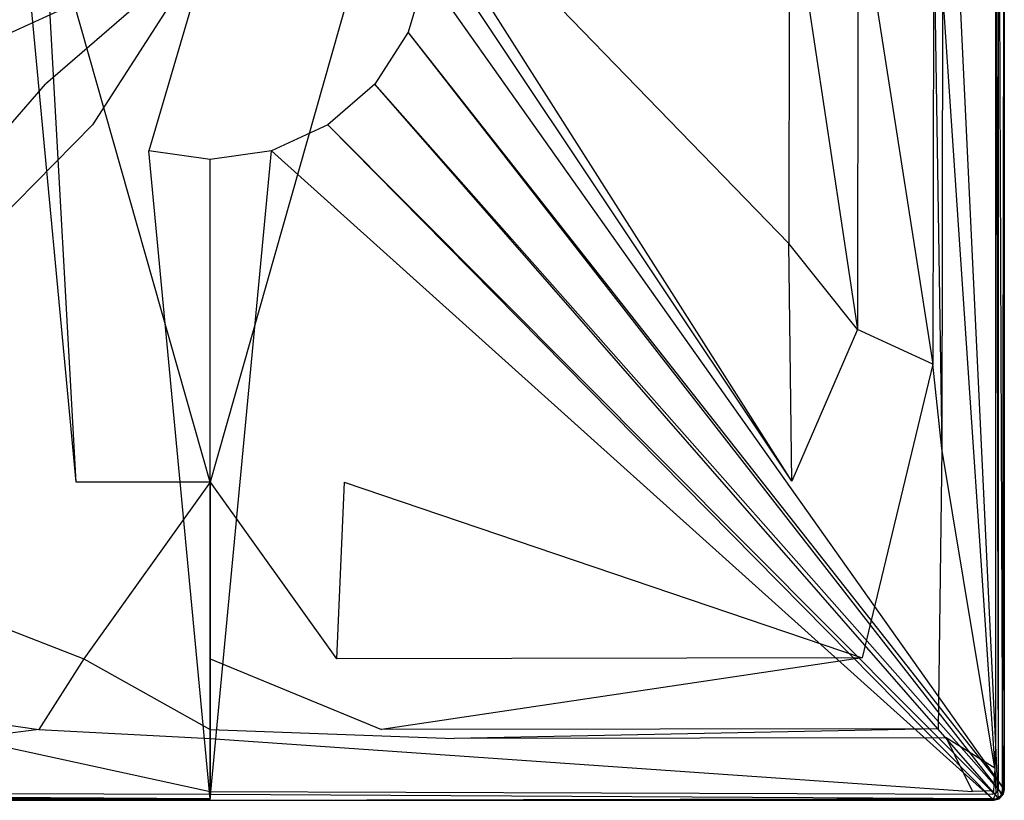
# Model space of a CAD drawing. Extents: x 0 to 0.9, y -0.7 to 0.
# Tile 2 of 7: x 0.342 to 0.9, y -0.7 to -0.258. Entities that reach past the tile are written whole.
import ezdxf

# ---------------------------------------------------------------- set-up
doc = ezdxf.new("R2010")
doc.units = 0
doc.layers.add('L0_WANNE_N_UDA9070ARA248V___0__', color=7, linetype='CONTINUOUS')

msp = doc.modelspace()

# ---------------------------------------------------------------- linework, layer by layer
at = {"layer": 'L0_WANNE_N_UDA9070ARA248V___0__', "color": 8}
for points, invisible_edges in [([(0.896496, -0.011259, 0.048), (0.898961, -0.693852, 0.046974), (0.898961, -0.010938, 0.046974), (0.896496, -0.011259, 0.048)], 14), ([(0.9, -0.010802, 0.044495), (0.898961, -0.693852, 0.046974), (0.9, -0.693988, 0.044495), (0.9, -0.010802, 0.044495)], 13), ([(0.898961, -0.693852, 0.046974), (0.9, -0.010802, 0.044495), (0.898961, -0.010938, 0.046974), (0.898961, -0.693852, 0.046974)], 14), ([(0.9, -0.693988), (0.8995, -0.011198), (0.9, -0.010803), (0.9, -0.693988)], 14), ([(0.9, -0.693988), (0.9, -0.010802, 0.002101), (0.9, -0.693988, 0.002101), (0.9, -0.693988)], 13), ([(0.9, -0.010802, 0.002101), (0.9, -0.693988), (0.9, -0.010803), (0.9, -0.010802, 0.002101)], 14), ([(0.9, -0.010802, 0.002101), (0.9, -0.693988, 0.043344), (0.9, -0.693988, 0.002101), (0.9, -0.010802, 0.002101)], 13), ([(0.9, -0.693988, 0.043344), (0.9, -0.010802, 0.002101), (0.9, -0.010802, 0.043344), (0.9, -0.693988, 0.043344)], 14), ([(0.9, -0.693988, 0.043344), (0.9, -0.010802, 0.044495), (0.9, -0.693988, 0.044495), (0.9, -0.693988, 0.043344)], 13), ([(0.9, -0.010802, 0.044495), (0.9, -0.693988, 0.043344), (0.9, -0.010802, 0.043344), (0.9, -0.010802, 0.044495)], 14), ([(0.899482, -0.693035), (0.572171, -0.231111), (0.8995, -0.011198), (0.899482, -0.693035)], 14), ([(0.865025, -0.043698, 0.048), (0.895075, -0.668805, 0.048), (0.895075, -0.012639, 0.048), (0.865025, -0.043698, 0.048)], 14), ([(0.895075, -0.012639, 0.048), (0.896496, -0.693527, 0.048), (0.896496, -0.011259, 0.048), (0.895075, -0.012639, 0.048)], 14), ([(0.896496, -0.693527, 0.048), (0.895075, -0.012639, 0.048), (0.895075, -0.668805, 0.048), (0.896496, -0.693527, 0.048)], 13), ([(0.898961, -0.693852, 0.046974), (0.896496, -0.011259, 0.048), (0.896496, -0.693527, 0.048), (0.898961, -0.693852, 0.046974)], 13), ([(0.8995, -0.011198), (0.9, -0.693988), (0.899482, -0.693035), (0.8995, -0.011198)], 13), ([(0.895075, -0.668805, 0.048), (0.865025, -0.043698, 0.048), (0.865025, -0.242859, 0.048), (0.895075, -0.668805, 0.048)], 13), ([(0.777862, -0.384624, 0.046402), (0.560088, -0.160048, 0.039585), (0.559439, -0.173121, 0.0396), (0.777862, -0.384624, 0.046402)], 14), ([(0.778286, -0.178175, 0.046398), (0.560088, -0.160048, 0.039585), (0.777862, -0.384624, 0.046402), (0.778286, -0.178175, 0.046398)], 14), ([(0.342597, -0.186222, 0.039618), (0.340561, -0.173121, 0.0396), (0.120372, -0.519237, 0.046406), (0.342597, -0.186222, 0.039618)], 14), ([(0.779628, -0.519237, 0.046406), (0.559439, -0.173121, 0.0396), (0.557403, -0.186222, 0.039618), (0.779628, -0.519237, 0.046406)], 14), ([(0.779628, -0.519237, 0.046406), (0.777862, -0.384624, 0.046402), (0.559439, -0.173121, 0.0396), (0.779628, -0.519237, 0.046406)], 14), ([(0.816782, -0.433353, 0.047969), (0.778286, -0.178175, 0.046398), (0.777862, -0.384624, 0.046402), (0.816782, -0.433353, 0.047969)], 13), ([(0.778286, -0.178175, 0.046398), (0.816782, -0.433353, 0.047969), (0.817155, -0.182352, 0.047968), (0.778286, -0.178175, 0.046398)], 14), ([(0.859588, -0.452897, 0.048), (0.817155, -0.182352, 0.047968), (0.816782, -0.433353, 0.047969), (0.859588, -0.452897, 0.048)], 13), ([(0.817155, -0.182352, 0.047968), (0.859588, -0.452897, 0.048), (0.859949, -0.204815, 0.048), (0.817155, -0.182352, 0.047968)], 14), ([(0.374066, -0.519715, 0.046421), (0.342597, -0.186222, 0.039618), (0.120372, -0.519237, 0.046406), (0.374066, -0.519715, 0.046421)], 14), ([(0.374066, -0.519715, 0.046421), (0.355456, -0.186745, 0.039689), (0.342597, -0.186222, 0.039618), (0.374066, -0.519715, 0.046421)], 14), ([(0.45, -0.519715, 0.046402), (0.355456, -0.186745, 0.039689), (0.374066, -0.519715, 0.046421), (0.45, -0.519715, 0.046402)], 14), ([(0.45, -0.186745, 0.039615), (0.355456, -0.186745, 0.039689), (0.45, -0.519715, 0.046402), (0.45, -0.186745, 0.039615)], 14), ([(0.544544, -0.186745, 0.039689), (0.45, -0.186745, 0.039615), (0.45, -0.519715, 0.046402), (0.544544, -0.186745, 0.039689)], 14), ([(0.544544, -0.186745, 0.039689), (0.45, -0.519715, 0.046402), (0.525934, -0.519715, 0.046421), (0.544544, -0.186745, 0.039689)], 14), ([(0.557403, -0.186222, 0.039618), (0.544544, -0.186745, 0.039689), (0.525934, -0.519715, 0.046421), (0.557403, -0.186222, 0.039618)], 14), ([(0.779628, -0.519237, 0.046406), (0.557403, -0.186222, 0.039618), (0.525934, -0.519715, 0.046421), (0.779628, -0.519237, 0.046406)], 14), ([(0.864652, -0.500647, 0.048), (0.859949, -0.204815, 0.048), (0.859588, -0.452897, 0.048), (0.864652, -0.500647, 0.048)], 13), ([(0.859949, -0.204815, 0.048), (0.864652, -0.500647, 0.048), (0.865025, -0.242859, 0.048), (0.859949, -0.204815, 0.048)], 14), ([(0.45, -0.213534), (0.337726, -0.264842), (0.327829, -0.231111), (0.45, -0.213534)], 14), ([(0.45, -0.213534), (0.35672, -0.294416), (0.337726, -0.264842), (0.45, -0.213534)], 14), ([(0.45, -0.213534), (0.38327, -0.317437), (0.35672, -0.294416), (0.45, -0.213534)], 14), ([(0.45, -0.213534), (0.415226, -0.332041), (0.38327, -0.317437), (0.45, -0.213534)], 14), ([(0.45, -0.337044), (0.415226, -0.332041), (0.45, -0.213534), (0.45, -0.337044)], 14), ([(0.572171, -0.231111), (0.562274, -0.264842), (0.45, -0.213534), (0.572171, -0.231111)], 14), ([(0.484774, -0.332041), (0.45, -0.337044), (0.45, -0.213534), (0.484774, -0.332041)], 14), ([(0.562274, -0.264842), (0.54328, -0.294416), (0.45, -0.213534), (0.562274, -0.264842)], 14), ([(0.54328, -0.294416), (0.51673, -0.317437), (0.45, -0.213534), (0.54328, -0.294416)], 14), ([(0.51673, -0.317437), (0.484774, -0.332041), (0.45, -0.213534), (0.51673, -0.317437)], 14), ([(0.572171, -0.231111), (0.899482, -0.693035), (0.562274, -0.264842), (0.572171, -0.231111)], 13), ([(0.894635, -0.681811, 0.048), (0.865025, -0.242859, 0.048), (0.864652, -0.500647, 0.048), (0.894635, -0.681811, 0.048)], 13), ([(0.865025, -0.242859, 0.048), (0.894635, -0.681811, 0.048), (0.895075, -0.668805, 0.048), (0.865025, -0.242859, 0.048)], 14), ([(0.001355, -0.696089), (0.337726, -0.264842), (0.35672, -0.294416), (0.001355, -0.696089)], 14), ([(0.562274, -0.264842), (0.898645, -0.696089), (0.54328, -0.294416), (0.562274, -0.264842)], 13), ([(0.898645, -0.696089), (0.562274, -0.264842), (0.899482, -0.693035), (0.898645, -0.696089)], 14), ([(0.35672, -0.294416), (0.003598, -0.698327), (0.001355, -0.696089), (0.35672, -0.294416)], 13), ([(0.003598, -0.698327), (0.35672, -0.294416), (0.38327, -0.317437), (0.003598, -0.698327)], 14), ([(0.54328, -0.294416), (0.896402, -0.698327), (0.51673, -0.317437), (0.54328, -0.294416)], 13), ([(0.896402, -0.698327), (0.54328, -0.294416), (0.898645, -0.696089), (0.896402, -0.698327)], 14), ([(0.38327, -0.317437), (0.006654, -0.699157), (0.003598, -0.698327), (0.38327, -0.317437)], 13), ([(0.006654, -0.699157), (0.38327, -0.317437), (0.415226, -0.332041), (0.006654, -0.699157)], 14), ([(0.51673, -0.317437), (0.893346, -0.699157), (0.484774, -0.332041), (0.51673, -0.317437)], 13), ([(0.893346, -0.699157), (0.51673, -0.317437), (0.896402, -0.698327), (0.893346, -0.699157)], 14), ([(0.415226, -0.332041), (0.45, -0.699166), (0.006654, -0.699157), (0.415226, -0.332041)], 13), ([(0.45, -0.699166), (0.415226, -0.332041), (0.45, -0.337044), (0.45, -0.699166)], 14), ([(0.484774, -0.332041), (0.45, -0.699166), (0.45, -0.337044), (0.484774, -0.332041)], 13), ([(0.45, -0.699166), (0.484774, -0.332041), (0.893346, -0.699157), (0.45, -0.699166)], 14), ([(0.779628, -0.519237, 0.046406), (0.816782, -0.433353, 0.047969), (0.777862, -0.384624, 0.046402), (0.779628, -0.519237, 0.046406)], 13), ([(0.816782, -0.433353, 0.047969), (0.779628, -0.519237, 0.046406), (0.819424, -0.619359, 0.04797), (0.816782, -0.433353, 0.047969)], 14), ([(0.819424, -0.619359, 0.04797), (0.859588, -0.452897, 0.048), (0.816782, -0.433353, 0.047969), (0.819424, -0.619359, 0.04797)], 13), ([(0.859588, -0.452897, 0.048), (0.819424, -0.619359, 0.04797), (0.862526, -0.659459, 0.048), (0.859588, -0.452897, 0.048)], 14), ([(0.862526, -0.659459, 0.048), (0.864652, -0.500647, 0.048), (0.859588, -0.452897, 0.048), (0.862526, -0.659459, 0.048)], 13), ([(0.864652, -0.500647, 0.048), (0.862526, -0.659459, 0.048), (0.867061, -0.664541, 0.048), (0.864652, -0.500647, 0.048)], 14), ([(0.867061, -0.664541, 0.048), (0.894635, -0.681811, 0.048), (0.864652, -0.500647, 0.048), (0.867061, -0.664541, 0.048)], 13), ([(0.378354, -0.619827, 0.047971), (0.120372, -0.519237, 0.046406), (0.080576, -0.619359, 0.04797), (0.378354, -0.619827, 0.047971)], 13), ([(0.120372, -0.519237, 0.046406), (0.378354, -0.619827, 0.047971), (0.374066, -0.519715, 0.046421), (0.120372, -0.519237, 0.046406)], 14), ([(0.378354, -0.619827, 0.047971), (0.45, -0.519715, 0.046402), (0.374066, -0.519715, 0.046421), (0.378354, -0.619827, 0.047971)], 13), ([(0.45, -0.519715, 0.046402), (0.378354, -0.619827, 0.047971), (0.45, -0.619827, 0.047966), (0.45, -0.519715, 0.046402)], 14), ([(0.521646, -0.619827, 0.047971), (0.45, -0.519715, 0.046402), (0.45, -0.619827, 0.047966), (0.521646, -0.619827, 0.047971)], 13), ([(0.45, -0.519715, 0.046402), (0.521646, -0.619827, 0.047971), (0.525934, -0.519715, 0.046421), (0.45, -0.519715, 0.046402)], 14), ([(0.819424, -0.619359, 0.04797), (0.525934, -0.519715, 0.046421), (0.521646, -0.619827, 0.047971), (0.819424, -0.619359, 0.04797)], 13), ([(0.525934, -0.519715, 0.046421), (0.819424, -0.619359, 0.04797), (0.779628, -0.519237, 0.046406), (0.525934, -0.519715, 0.046421)], 14), ([(0.352949, -0.659923, 0.048), (0.080576, -0.619359, 0.04797), (0.037474, -0.659459, 0.048), (0.352949, -0.659923, 0.048)], 13), ([(0.080576, -0.619359, 0.04797), (0.352949, -0.659923, 0.048), (0.378354, -0.619827, 0.047971), (0.080576, -0.619359, 0.04797)], 14), ([(0.45, -0.659923, 0.048), (0.378354, -0.619827, 0.047971), (0.352949, -0.659923, 0.048), (0.45, -0.659923, 0.048)], 13), ([(0.378354, -0.619827, 0.047971), (0.45, -0.659923, 0.048), (0.45, -0.619827, 0.047966), (0.378354, -0.619827, 0.047971)], 14), ([(0.547051, -0.659923, 0.048), (0.45, -0.619827, 0.047966), (0.45, -0.659923, 0.048), (0.547051, -0.659923, 0.048)], 13), ([(0.45, -0.619827, 0.047966), (0.547051, -0.659923, 0.048), (0.521646, -0.619827, 0.047971), (0.45, -0.619827, 0.047966)], 14), ([(0.547051, -0.659923, 0.048), (0.819424, -0.619359, 0.04797), (0.521646, -0.619827, 0.047971), (0.547051, -0.659923, 0.048)], 13), ([(0.819424, -0.619359, 0.04797), (0.547051, -0.659923, 0.048), (0.862526, -0.659459, 0.048), (0.819424, -0.619359, 0.04797)], 14), ([(0.037474, -0.659459, 0.048), (0.311704, -0.665001, 0.048), (0.352949, -0.659923, 0.048), (0.037474, -0.659459, 0.048)], 14), ([(0.45, -0.665001, 0.048), (0.352949, -0.659923, 0.048), (0.311704, -0.665001, 0.048), (0.45, -0.665001, 0.048)], 13), ([(0.352949, -0.659923, 0.048), (0.45, -0.665001, 0.048), (0.45, -0.659923, 0.048), (0.352949, -0.659923, 0.048)], 14), ([(0.588296, -0.665001, 0.048), (0.45, -0.659923, 0.048), (0.45, -0.665001, 0.048), (0.588296, -0.665001, 0.048)], 13), ([(0.45, -0.659923, 0.048), (0.588296, -0.665001, 0.048), (0.547051, -0.659923, 0.048), (0.45, -0.659923, 0.048)], 14), ([(0.588296, -0.665001, 0.048), (0.862526, -0.659459, 0.048), (0.547051, -0.659923, 0.048), (0.588296, -0.665001, 0.048)], 13), ([(0.862526, -0.659459, 0.048), (0.588296, -0.665001, 0.048), (0.867061, -0.664541, 0.048), (0.862526, -0.659459, 0.048)], 14), ([(0.45, -0.695071, 0.048), (0.311704, -0.665001, 0.048), (0.018015, -0.695071, 0.048), (0.45, -0.695071, 0.048)], 13), ([(0.311704, -0.665001, 0.048), (0.45, -0.695071, 0.048), (0.45, -0.665001, 0.048), (0.311704, -0.665001, 0.048)], 14), ([(0.881985, -0.695071, 0.048), (0.45, -0.665001, 0.048), (0.45, -0.695071, 0.048), (0.881985, -0.695071, 0.048)], 13), ([(0.45, -0.665001, 0.048), (0.881985, -0.695071, 0.048), (0.588296, -0.665001, 0.048), (0.45, -0.665001, 0.048)], 14), ([(0.881985, -0.695071, 0.048), (0.867061, -0.664541, 0.048), (0.588296, -0.665001, 0.048), (0.881985, -0.695071, 0.048)], 13), ([(0.894635, -0.681811, 0.048), (0.867061, -0.664541, 0.048), (0.893913, -0.694628, 0.048), (0.894635, -0.681811, 0.048)], 14), ([(0.867061, -0.664541, 0.048), (0.881985, -0.695071, 0.048), (0.893913, -0.694628, 0.048), (0.867061, -0.664541, 0.048)], 14), ([(0.896053, -0.695179, 0.048), (0.895075, -0.668805, 0.048), (0.894635, -0.681811, 0.048), (0.896053, -0.695179, 0.048)], 13), ([(0.895075, -0.668805, 0.048), (0.896053, -0.695179, 0.048), (0.896496, -0.693527, 0.048), (0.895075, -0.668805, 0.048)], 14), ([(0.895182, -0.696051, 0.048), (0.894635, -0.681811, 0.048), (0.893913, -0.694628, 0.048), (0.895182, -0.696051, 0.048)], 13), ([(0.894635, -0.681811, 0.048), (0.895182, -0.696051, 0.048), (0.896053, -0.695179, 0.048), (0.894635, -0.681811, 0.048)], 14), ([(0.45, -0.698973, 0.046974), (0.006469, -0.696493, 0.048), (0.006144, -0.698961, 0.046974), (0.45, -0.698973, 0.046974)], 13), ([(0.45, -0.696493, 0.048), (0.018015, -0.695071, 0.048), (0.006469, -0.696493, 0.048), (0.45, -0.696493, 0.048)], 13), ([(0.006469, -0.696493, 0.048), (0.45, -0.698973, 0.046974), (0.45, -0.696493, 0.048), (0.006469, -0.696493, 0.048)], 14), ([(0.018015, -0.695071, 0.048), (0.45, -0.696493, 0.048), (0.45, -0.695071, 0.048), (0.018015, -0.695071, 0.048)], 14), ([(0.893531, -0.696493, 0.048), (0.45, -0.695071, 0.048), (0.45, -0.696493, 0.048), (0.893531, -0.696493, 0.048)], 13), ([(0.45, -0.695071, 0.048), (0.893531, -0.696493, 0.048), (0.881985, -0.695071, 0.048), (0.45, -0.695071, 0.048)], 14), ([(0.893856, -0.698961, 0.046974), (0.45, -0.696493, 0.048), (0.45, -0.698973, 0.046974), (0.893856, -0.698961, 0.046974)], 13), ([(0.45, -0.696493, 0.048), (0.893856, -0.698961, 0.046974), (0.893531, -0.696493, 0.048), (0.45, -0.696493, 0.048)], 14), ([(0.893531, -0.696493, 0.048), (0.893913, -0.694628, 0.048), (0.881985, -0.695071, 0.048), (0.893531, -0.696493, 0.048)], 13), ([(0.893913, -0.694628, 0.048), (0.893531, -0.696493, 0.048), (0.895182, -0.696051, 0.048), (0.893913, -0.694628, 0.048)], 14), ([(0.893856, -0.698961, 0.046974), (0.895182, -0.696051, 0.048), (0.893531, -0.696493, 0.048), (0.893856, -0.698961, 0.046974)], 13), ([(0.895182, -0.696051, 0.048), (0.893856, -0.698961, 0.046974), (0.89644, -0.69823, 0.046974), (0.895182, -0.696051, 0.048)], 14), ([(0.89644, -0.69823, 0.046974), (0.896053, -0.695179, 0.048), (0.895182, -0.696051, 0.048), (0.89644, -0.69823, 0.046974)], 13), ([(0.898231, -0.696437, 0.046974), (0.896496, -0.693527, 0.048), (0.896053, -0.695179, 0.048), (0.898231, -0.696437, 0.046974)], 13), ([(0.896053, -0.695179, 0.048), (0.89644, -0.69823, 0.046974), (0.898231, -0.696437, 0.046974), (0.896053, -0.695179, 0.048)], 14), ([(0.898645, -0.696089), (0.896996, -0.699195), (0.896402, -0.698327), (0.898645, -0.696089)], 13), ([(0.89644, -0.69823, 0.046974), (0.899195, -0.696994, 0.044495), (0.898231, -0.696437, 0.046974), (0.89644, -0.69823, 0.046974)], 14), ([(0.899195, -0.696994, 0.044495), (0.89644, -0.69823, 0.046974), (0.896996, -0.699195, 0.044495), (0.899195, -0.696994, 0.044495)], 13), ([(0.896496, -0.693527, 0.048), (0.898231, -0.696437, 0.046974), (0.898961, -0.693852, 0.046974), (0.896496, -0.693527, 0.048)], 14), ([(0.896996, -0.699195), (0.898645, -0.696089), (0.899195, -0.696994), (0.896996, -0.699195)], 14), ([(0.896996, -0.699195), (0.899195, -0.696994, 0.002101), (0.896996, -0.699195, 0.002101), (0.896996, -0.699195)], 13), ([(0.899195, -0.696994, 0.002101), (0.896996, -0.699195), (0.899195, -0.696994), (0.899195, -0.696994, 0.002101)], 14), ([(0.899195, -0.696994, 0.002101), (0.896996, -0.699195, 0.043344), (0.896996, -0.699195, 0.002101), (0.899195, -0.696994, 0.002101)], 13), ([(0.896996, -0.699195, 0.043344), (0.899195, -0.696994, 0.002101), (0.899195, -0.696994, 0.043344), (0.896996, -0.699195, 0.043344)], 14), ([(0.896996, -0.699195, 0.043344), (0.899195, -0.696994, 0.044495), (0.896996, -0.699195, 0.044495), (0.896996, -0.699195, 0.043344)], 13), ([(0.899195, -0.696994, 0.044495), (0.896996, -0.699195, 0.043344), (0.899195, -0.696994, 0.043344), (0.899195, -0.696994, 0.044495)], 14), ([(0.898961, -0.693852, 0.046974), (0.898231, -0.696437, 0.046974), (0.9, -0.693988, 0.044495), (0.898961, -0.693852, 0.046974)], 14), ([(0.9, -0.693988, 0.044495), (0.898231, -0.696437, 0.046974), (0.899195, -0.696994, 0.044495), (0.9, -0.693988, 0.044495)], 14), ([(0.899482, -0.693035), (0.899195, -0.696994), (0.898645, -0.696089), (0.899482, -0.693035)], 13), ([(0.899195, -0.696994), (0.899482, -0.693035), (0.9, -0.693988), (0.899195, -0.696994)], 14), ([(0.899195, -0.696994), (0.9, -0.693988, 0.002101), (0.899195, -0.696994, 0.002101), (0.899195, -0.696994)], 13), ([(0.9, -0.693988, 0.002101), (0.899195, -0.696994), (0.9, -0.693988), (0.9, -0.693988, 0.002101)], 14), ([(0.899195, -0.696994, 0.002101), (0.9, -0.693988, 0.043344), (0.899195, -0.696994, 0.043344), (0.899195, -0.696994, 0.002101)], 13), ([(0.9, -0.693988, 0.043344), (0.899195, -0.696994, 0.002101), (0.9, -0.693988, 0.002101), (0.9, -0.693988, 0.043344)], 14), ([(0.9, -0.693988, 0.043344), (0.899195, -0.696994, 0.044495), (0.899195, -0.696994, 0.043344), (0.9, -0.693988, 0.043344)], 13), ([(0.899195, -0.696994, 0.044495), (0.9, -0.693988, 0.043344), (0.9, -0.693988, 0.044495), (0.899195, -0.696994, 0.044495)], 14), ([(0.006008, -0.7, 0.044495), (0.45, -0.698973, 0.046974), (0.006144, -0.698961, 0.046974), (0.006008, -0.7, 0.044495)], 14), ([(0.45, -0.698973, 0.046974), (0.006008, -0.7, 0.044495), (0.45, -0.7, 0.044495), (0.45, -0.698973, 0.046974)], 13), ([(0.006654, -0.699157), (0.45, -0.7), (0.006008, -0.7), (0.006654, -0.699157)], 13), ([(0.45, -0.7, 0.002101), (0.006008, -0.7), (0.45, -0.7), (0.45, -0.7, 0.002101)], 13), ([(0.006008, -0.7), (0.45, -0.7, 0.002101), (0.006008, -0.7, 0.002101), (0.006008, -0.7)], 14), ([(0.45, -0.7, 0.044495), (0.006008, -0.7, 0.043344), (0.45, -0.7, 0.043344), (0.45, -0.7, 0.044495)], 13), ([(0.006008, -0.7, 0.043344), (0.45, -0.7, 0.044495), (0.006008, -0.7, 0.044495), (0.006008, -0.7, 0.043344)], 14), ([(0.45, -0.7, 0.043344), (0.006008, -0.7, 0.002101), (0.45, -0.7, 0.002101), (0.45, -0.7, 0.043344)], 13), ([(0.006008, -0.7, 0.002101), (0.45, -0.7, 0.043344), (0.006008, -0.7, 0.043344), (0.006008, -0.7, 0.002101)], 14), ([(0.45, -0.7), (0.006654, -0.699157), (0.45, -0.699166), (0.45, -0.7)], 14), ([(0.893856, -0.698961, 0.046974), (0.45, -0.7, 0.044495), (0.893992, -0.7, 0.044495), (0.893856, -0.698961, 0.046974)], 13), ([(0.45, -0.7, 0.044495), (0.893856, -0.698961, 0.046974), (0.45, -0.698973, 0.046974), (0.45, -0.7, 0.044495)], 14), ([(0.893346, -0.699157), (0.45, -0.7), (0.45, -0.699166), (0.893346, -0.699157)], 13), ([(0.45, -0.7), (0.893346, -0.699157), (0.893992, -0.7), (0.45, -0.7)], 14), ([(0.893992, -0.7, 0.002101), (0.45, -0.7), (0.893992, -0.7), (0.893992, -0.7, 0.002101)], 13), ([(0.45, -0.7), (0.893992, -0.7, 0.002101), (0.45, -0.7, 0.002101), (0.45, -0.7)], 14), ([(0.893992, -0.7, 0.044495), (0.45, -0.7, 0.043344), (0.893992, -0.7, 0.043344), (0.893992, -0.7, 0.044495)], 13), ([(0.45, -0.7, 0.043344), (0.893992, -0.7, 0.044495), (0.45, -0.7, 0.044495), (0.45, -0.7, 0.043344)], 14), ([(0.893992, -0.7, 0.043344), (0.45, -0.7, 0.002101), (0.893992, -0.7, 0.002101), (0.893992, -0.7, 0.043344)], 13), ([(0.45, -0.7, 0.002101), (0.893992, -0.7, 0.043344), (0.45, -0.7, 0.043344), (0.45, -0.7, 0.002101)], 14), ([(0.896402, -0.698327), (0.893992, -0.7), (0.893346, -0.699157), (0.896402, -0.698327)], 13), ([(0.893856, -0.698961, 0.046974), (0.896996, -0.699195, 0.044495), (0.89644, -0.69823, 0.046974), (0.893856, -0.698961, 0.046974)], 14), ([(0.893856, -0.698961, 0.046974), (0.893992, -0.7, 0.044495), (0.896996, -0.699195, 0.044495), (0.893856, -0.698961, 0.046974)], 14), ([(0.893992, -0.7), (0.896402, -0.698327), (0.896996, -0.699195), (0.893992, -0.7)], 14), ([(0.896996, -0.699195), (0.893992, -0.7, 0.002101), (0.893992, -0.7), (0.896996, -0.699195)], 13), ([(0.893992, -0.7, 0.002101), (0.896996, -0.699195), (0.896996, -0.699195, 0.002101), (0.893992, -0.7, 0.002101)], 14), ([(0.896996, -0.699195, 0.002101), (0.893992, -0.7, 0.043344), (0.893992, -0.7, 0.002101), (0.896996, -0.699195, 0.002101)], 13), ([(0.893992, -0.7, 0.043344), (0.896996, -0.699195, 0.002101), (0.896996, -0.699195, 0.043344), (0.893992, -0.7, 0.043344)], 14), ([(0.896996, -0.699195, 0.043344), (0.893992, -0.7, 0.044495), (0.893992, -0.7, 0.043344), (0.896996, -0.699195, 0.043344)], 13), ([(0.893992, -0.7, 0.044495), (0.896996, -0.699195, 0.043344), (0.896996, -0.699195, 0.044495), (0.893992, -0.7, 0.044495)], 14)]:
    msp.add_3dface(points, dxfattribs=dict(at, invisible_edges=invisible_edges))

doc.saveas('drawing.dxf')
